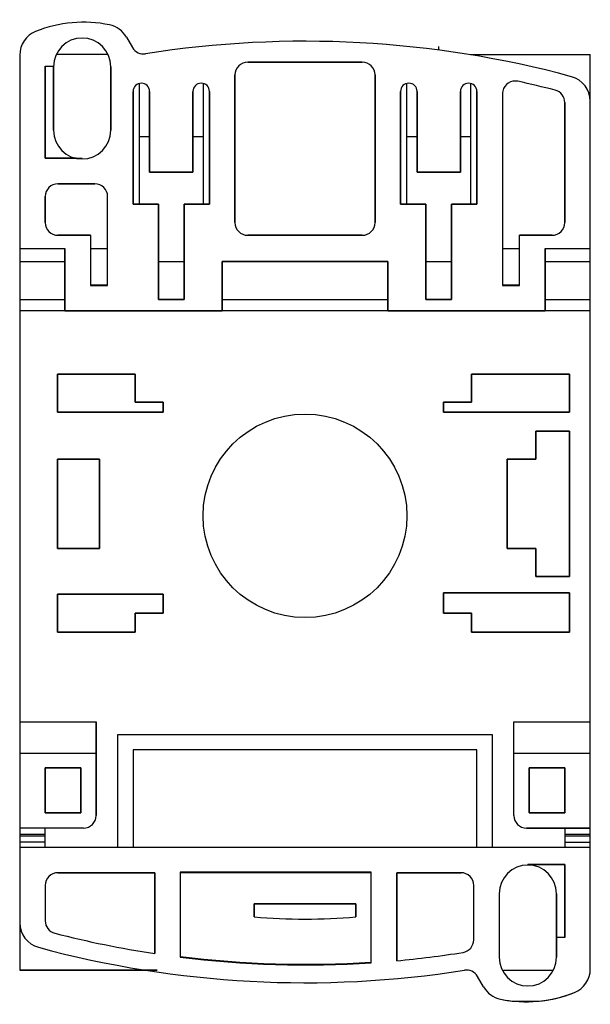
# Model space of a CAD drawing. Header units: millimetres. Extents: x 83.5 to 128.3, y 113.2 to 190.6.
import ezdxf

# ---------------------------------------------------------------- set-up
doc = ezdxf.new("R2010")
doc.units = ezdxf.units.MM
doc.header["$MEASUREMENT"] = 0
for name, color, linetype, lineweight in [('00_COMPONENTS_1', 7, 'Continuous', 0), ('03_AXES_1', 7, 'Continuous', 0), ('INTFCLR_18', 7, 'Continuous', 0)]:
    doc.layers.add(name, color=color, linetype=linetype, lineweight=lineweight)

msp = doc.modelspace()

# ---------------------------------------------------------------- linework, layer by layer
at = {"layer": '00_COMPONENTS_1', "color": 18, "lineweight": 25, "true_color": 0x000000}
for p, q in [((91.828, 189.241), (92.305, 188.413)), ((83.451, 187.828), (83.451, 115.912)), ((90.307, 187.862), (86.387, 187.862)), ((118.85, 187.862), (128.251, 187.862)), ((128.251, 115.995), (128.251, 187.862)), ((85.451, 179.712), (85.451, 186.962)), ((85.451, 186.962), (86.101, 186.962)), ((86.101, 181.912), (86.101, 186.912)), ((90.601, 186.912), (90.601, 181.912)), ((101.351, 187.262), (110.351, 187.262)), ((100.351, 174.662), (100.351, 186.262)), ((111.351, 186.262), (111.351, 174.662)), ((92.351, 176.112), (92.351, 184.962)), ((92.851, 176.112), (92.851, 185.594)), ((93.651, 184.962), (93.651, 178.612)), ((97.051, 178.612), (97.051, 184.962)), ((97.851, 185.594), (97.851, 176.112)), ((98.351, 184.962), (98.351, 176.112)), ((113.351, 176.112), (113.351, 184.962)), ((113.851, 176.112), (113.851, 185.594)), ((114.651, 184.962), (114.651, 178.612)), ((118.051, 178.612), (118.051, 184.962)), ((118.851, 185.594), (118.851, 176.112)), ((119.351, 184.962), (119.351, 176.112)), ((121.351, 184.787), (121.351, 169.712)), ((126.251, 184.097), (126.251, 174.662)), ((87.879, 179.712), (85.451, 179.712)), ((93.651, 178.612), (97.051, 178.612)), ((114.651, 178.612), (118.051, 178.612)), ((86.451, 177.712), (89.351, 177.712)), ((85.451, 174.662), (85.451, 176.712)), ((90.351, 169.712), (90.351, 176.712)), ((94.351, 176.112), (92.351, 176.112)), ((94.351, 168.612), (94.351, 176.112)), ((96.351, 176.112), (96.351, 168.612)), ((98.351, 176.112), (96.351, 176.112)), ((115.351, 176.112), (113.351, 176.112)), ((115.351, 168.612), (115.351, 176.112)), ((117.351, 176.112), (117.351, 168.612)), ((119.351, 176.112), (117.351, 176.112)), ((89.001, 173.662), (86.451, 173.662)), ((89.001, 173.662), (89.001, 169.712)), ((110.351, 173.662), (101.351, 173.662)), ((122.701, 169.712), (122.701, 173.662)), ((125.251, 173.662), (122.701, 173.662)), ((83.451, 172.612), (87.001, 172.612)), ((87.001, 167.712), (87.001, 172.612)), ((89.001, 172.612), (90.351, 172.612)), ((121.351, 172.612), (122.701, 172.612)), ((124.701, 172.612), (124.701, 167.712)), ((124.701, 172.612), (128.251, 172.612)), ((83.451, 171.612), (87.001, 171.612)), ((94.351, 171.612), (96.351, 171.612)), ((99.351, 171.612), (99.351, 167.712)), ((112.351, 171.612), (99.351, 171.612)), ((112.351, 167.712), (112.351, 171.612)), ((115.351, 171.612), (117.351, 171.612)), ((124.701, 171.612), (128.251, 171.612)), ((90.351, 169.712), (89.001, 169.712)), ((122.701, 169.712), (121.351, 169.712)), ((83.451, 168.612), (87.001, 168.612)), ((96.351, 168.612), (94.351, 168.612)), ((99.351, 168.612), (112.351, 168.612)), ((117.351, 168.612), (115.351, 168.612)), ((124.701, 168.612), (128.251, 168.612)), ((83.451, 167.757), (87.001, 167.757)), ((99.351, 167.712), (87.001, 167.712)), ((99.351, 167.757), (112.351, 167.757)), ((124.701, 167.712), (112.351, 167.712)), ((124.701, 167.757), (128.251, 167.757)), ((86.422, 159.755), (86.422, 162.755)), ((86.422, 162.755), (92.522, 162.755)), ((92.522, 162.755), (92.522, 160.555)), ((118.922, 160.555), (118.922, 162.755)), ((118.922, 162.755), (126.622, 162.755)), ((126.622, 162.755), (126.622, 159.755)), ((92.522, 160.555), (94.722, 160.555)), ((94.722, 160.555), (94.722, 159.755)), ((116.722, 159.755), (116.722, 160.555)), ((116.722, 160.555), (118.922, 160.555)), ((94.722, 159.755), (86.422, 159.755)), ((126.622, 159.755), (116.722, 159.755)), ((123.972, 158.255), (126.622, 158.255)), ((123.972, 156.055), (123.972, 158.255)), ((126.622, 158.255), (126.622, 146.855)), ((86.422, 149.055), (86.422, 156.055)), ((86.422, 156.055), (89.722, 156.055)), ((89.722, 156.055), (89.722, 149.055)), ((121.722, 156.055), (123.972, 156.055)), ((121.722, 149.055), (121.722, 156.055)), ((89.722, 149.055), (86.422, 149.055)), ((123.972, 149.055), (121.722, 149.055)), ((123.972, 146.855), (123.972, 149.055)), ((126.622, 146.855), (123.972, 146.855)), ((116.722, 145.555), (126.622, 145.555)), ((116.722, 143.955), (116.722, 145.555)), ((126.622, 145.555), (126.622, 142.455)), ((86.422, 142.455), (86.422, 145.455)), ((86.422, 145.455), (94.722, 145.455)), ((94.722, 145.455), (94.722, 143.955)), ((92.522, 143.955), (92.522, 142.455)), ((94.722, 143.955), (92.522, 143.955)), ((118.922, 143.955), (116.722, 143.955)), ((118.922, 142.455), (118.922, 143.955)), ((92.522, 142.455), (86.422, 142.455)), ((126.622, 142.455), (118.922, 142.455)), ((83.451, 135.412), (89.451, 135.412)), ((89.451, 128.062), (89.451, 135.412)), ((122.251, 135.412), (128.251, 135.412)), ((122.251, 128.062), (122.251, 135.412)), ((91.151, 125.562), (91.151, 134.412)), ((91.151, 134.412), (120.551, 134.412)), ((120.551, 134.412), (120.551, 125.562)), ((119.351, 133.212), (92.351, 133.212)), ((92.351, 133.212), (92.351, 125.562)), ((119.351, 125.562), (119.351, 133.212)), ((83.451, 132.961), (89.451, 132.961)), ((122.251, 132.961), (128.251, 132.961)), ((85.451, 128.262), (85.451, 131.812)), ((85.451, 131.812), (88.251, 131.812)), ((88.251, 131.812), (88.251, 128.262)), ((123.451, 131.812), (126.251, 131.812)), ((123.451, 128.262), (123.451, 131.812)), ((126.251, 131.812), (126.251, 128.262)), ((88.251, 128.262), (85.451, 128.262)), ((126.251, 128.262), (123.451, 128.262)), ((88.451, 127.062), (83.451, 127.062)), ((85.451, 125.562), (85.451, 127.062)), ((123.251, 127.062), (128.251, 127.062)), ((126.251, 127.062), (126.251, 125.562)), ((85.451, 126.562), (83.451, 126.562)), ((83.451, 126.462), (85.451, 126.462)), ((128.251, 126.562), (126.251, 126.562)), ((126.251, 126.462), (128.251, 126.462)), ((85.451, 125.962), (83.451, 125.962)), ((83.451, 125.562), (128.251, 125.562)), ((126.251, 125.962), (128.251, 125.962)), ((123.351, 124.212), (126.251, 124.212)), ((123.351, 124.162), (123.351, 124.212)), ((126.251, 124.212), (126.251, 118.462)), ((86.451, 123.562), (94.051, 123.562)), ((94.051, 123.562), (94.051, 117.202)), ((96.051, 123.612), (111.051, 123.612)), ((96.051, 123.612), (96.051, 116.925)), ((111.051, 116.484), (111.051, 123.612)), ((113.051, 123.562), (118.101, 123.562)), ((113.051, 116.642), (113.051, 123.562)), ((85.451, 122.562), (85.451, 119.776)), ((119.101, 118.285), (119.101, 122.562)), ((121.101, 121.912), (121.101, 116.912)), ((125.601, 121.912), (125.601, 116.912)), ((101.851, 121.112), (109.851, 121.112)), ((101.851, 120.088), (101.851, 121.112)), ((109.851, 121.112), (109.851, 120.088)), ((126.251, 118.462), (125.601, 118.462)), ((94.251, 115.912), (83.451, 115.912)), ((119.874, 114.583), (119.396, 115.41)), ((121.426, 115.912), (125.274, 115.912)), ((122.252, 113.462), (124.249, 113.462))]:
    msp.add_line(p, q, dxfattribs=at)
msp.add_circle((105.851, 151.612), 8, dxfattribs=at)
for points in [[(90.507, 190.198), (88.563, 190.606), (86.542, 190.427), (84.701, 189.682)], [(84.701, 189.682), (83.945, 189.376), (83.451, 188.643), (83.451, 187.828)], [(91.828, 189.241), (91.543, 189.733), (91.063, 190.081), (90.507, 190.198)], [(126.774, 186.127), (115.877, 189.08), (104.478, 189.693), (93.328, 187.925)], [(92.305, 188.413), (92.512, 188.055), (92.919, 187.861), (93.328, 187.925)], [(101.351, 187.262), (100.798, 187.262), (100.351, 186.814), (100.351, 186.262)], [(111.351, 186.262), (111.351, 186.814), (110.903, 187.262), (110.351, 187.262)], [(125.501, 185.066), (124.526, 185.317), (123.547, 185.55), (122.563, 185.764)], [(128.251, 184.197), (128.251, 185.1), (127.645, 185.891), (126.774, 186.127)], [(126.251, 184.097), (126.251, 184.553), (125.942, 184.952), (125.501, 185.066)], [(86.451, 177.712), (85.898, 177.712), (85.451, 177.264), (85.451, 176.712)], [(90.351, 176.712), (90.351, 177.264), (89.903, 177.712), (89.351, 177.712)], [(85.451, 174.662), (85.451, 174.109), (85.898, 173.662), (86.451, 173.662)], [(100.351, 174.662), (100.351, 174.109), (100.798, 173.662), (101.351, 173.662)], [(110.351, 173.662), (110.903, 173.662), (111.351, 174.109), (111.351, 174.662)], [(125.251, 173.662), (125.803, 173.662), (126.251, 174.109), (126.251, 174.662)], [(88.451, 127.062), (89.003, 127.062), (89.451, 127.509), (89.451, 128.062)], [(122.251, 128.062), (122.251, 127.509), (122.698, 127.062), (123.251, 127.062)], [(86.451, 123.562), (85.898, 123.562), (85.451, 123.114), (85.451, 122.562)], [(119.101, 122.562), (119.101, 123.114), (118.653, 123.562), (118.101, 123.562)], [(101.851, 120.088), (104.512, 119.853), (107.189, 119.853), (109.851, 120.088)], [(83.451, 119.627), (83.451, 118.723), (84.056, 117.932), (84.928, 117.696)], [(85.451, 119.776), (85.451, 119.32), (85.759, 118.921), (86.201, 118.807)], [(86.201, 118.807), (88.788, 118.139), (91.408, 117.604), (94.051, 117.202)], [(84.928, 117.696), (95.824, 114.743), (107.223, 114.131), (118.373, 115.898)], [(118.258, 117.297), (118.744, 117.375), (119.101, 117.793), (119.101, 118.285)], [(96.051, 116.925), (101.025, 116.3), (106.048, 116.152), (111.051, 116.484)], [(113.051, 116.642), (114.793, 116.802), (116.53, 117.021), (118.258, 117.297)], [(119.396, 115.41), (119.189, 115.769), (118.782, 115.963), (118.373, 115.898)], [(127.001, 114.141), (127.756, 114.447), (128.251, 115.18), (128.251, 115.995)], [(119.874, 114.583), (120.158, 114.09), (120.638, 113.742), (121.194, 113.625)], [(124.249, 113.462), (125.194, 113.556), (126.12, 113.785), (127.001, 114.141)], [(121.194, 113.625), (121.544, 113.552), (121.897, 113.497), (122.252, 113.462)]]:
    msp.add_open_spline(points, degree=3, dxfattribs=at)
for points in [[(90.601, 186.912), (90.601, 188.154), (89.593, 189.162), (88.351, 189.162), (87.108, 189.162), (86.101, 188.154), (86.101, 186.912)], [(122.563, 185.764), (122.024, 185.882), (121.491, 185.539), (121.373, 185), (121.358, 184.93), (121.351, 184.859), (121.351, 184.787)], [(93.651, 184.962), (93.651, 185.321), (93.36, 185.612), (93.001, 185.612), (92.642, 185.612), (92.351, 185.321), (92.351, 184.962)], [(98.351, 184.962), (98.351, 185.321), (98.06, 185.612), (97.701, 185.612), (97.342, 185.612), (97.051, 185.321), (97.051, 184.962)], [(114.651, 184.962), (114.651, 185.321), (114.36, 185.612), (114.001, 185.612), (113.642, 185.612), (113.351, 185.321), (113.351, 184.962)], [(119.351, 184.962), (119.351, 185.321), (119.06, 185.612), (118.701, 185.612), (118.342, 185.612), (118.051, 185.321), (118.051, 184.962)], [(86.101, 181.912), (86.101, 180.669), (87.108, 179.662), (88.351, 179.662), (89.593, 179.662), (90.601, 180.669), (90.601, 181.912)], [(125.601, 121.912), (125.601, 123.154), (124.593, 124.162), (123.351, 124.162), (122.108, 124.162), (121.101, 123.154), (121.101, 121.912)], [(121.101, 116.912), (121.101, 115.669), (122.108, 114.662), (123.351, 114.662), (124.593, 114.662), (125.601, 115.669), (125.601, 116.912)]]:
    msp.add_open_spline(points, degree=3, knots=[0, 0, 0, 0, 1, 1, 1, 2, 2, 2, 2], dxfattribs=at)
at = {"layer": '03_AXES_1', "color": 2, "lineweight": 25, "true_color": 0xffff00}
msp.add_line((116.351, 188.22), (116.351, 188.511), dxfattribs=at)
at = {"layer": 'INTFCLR_18', "color": 150, "lineweight": 25, "true_color": 0x3366ff}
for p, q in [((90.307, 187.862), (86.387, 187.862)), ((85.451, 186.962), (85.451, 179.712)), ((86.101, 186.912), (86.101, 181.912)), ((90.601, 181.912), (90.601, 186.912)), ((110.351, 187.262), (101.351, 187.262)), ((100.351, 186.262), (100.351, 174.662)), ((111.351, 174.662), (111.351, 186.262)), ((92.351, 184.962), (92.351, 176.112)), ((93.651, 178.612), (93.651, 184.962)), ((97.051, 184.962), (97.051, 178.612)), ((98.351, 176.112), (98.351, 184.962)), ((113.351, 184.962), (113.351, 176.112)), ((114.651, 178.612), (114.651, 184.962)), ((118.051, 184.962), (118.051, 178.612)), ((119.351, 176.112), (119.351, 184.962)), ((121.351, 184.787), (121.351, 169.712)), ((126.251, 174.662), (126.251, 184.097)), ((93.65, 181.412), (92.851, 181.412)), ((97.851, 181.412), (97.051, 181.412)), ((114.65, 181.412), (113.851, 181.412)), ((118.851, 181.412), (118.051, 181.412)), ((85.451, 179.712), (88.351, 179.712)), ((97.051, 178.612), (93.651, 178.612)), ((118.051, 178.612), (114.651, 178.612)), ((89.351, 177.712), (86.451, 177.712)), ((85.451, 176.712), (85.451, 174.662)), ((90.351, 169.712), (90.351, 176.712)), ((92.351, 176.112), (94.351, 176.112)), ((94.351, 176.112), (94.351, 168.612)), ((96.351, 168.612), (96.351, 176.112)), ((96.351, 176.112), (98.351, 176.112)), ((113.351, 176.112), (115.351, 176.112)), ((115.351, 176.112), (115.351, 168.612)), ((117.351, 168.612), (117.351, 176.112)), ((117.351, 176.112), (119.351, 176.112)), ((86.451, 173.662), (89.001, 173.662)), ((89.001, 173.662), (89.001, 169.712)), ((101.351, 173.662), (110.351, 173.662)), ((122.701, 169.712), (122.701, 173.662)), ((122.701, 173.662), (125.251, 173.662)), ((87.001, 172.612), (87.001, 167.712)), ((124.701, 167.712), (124.701, 172.612)), ((99.351, 167.712), (99.351, 171.612)), ((99.351, 171.612), (112.351, 171.612)), ((112.351, 171.612), (112.351, 167.712)), ((89.001, 169.762), (90.351, 169.762)), ((89.001, 169.712), (90.351, 169.712)), ((121.351, 169.762), (122.701, 169.762)), ((121.351, 169.712), (122.701, 169.712)), ((94.351, 168.612), (96.351, 168.612)), ((115.351, 168.612), (117.351, 168.612)), ((87.001, 167.712), (99.351, 167.712)), ((112.351, 167.712), (124.701, 167.712)), ((86.422, 162.755), (86.422, 159.755)), ((92.522, 162.755), (86.422, 162.755)), ((92.522, 160.555), (92.522, 162.755)), ((118.922, 162.755), (118.922, 160.555)), ((126.622, 162.755), (118.922, 162.755)), ((126.622, 159.755), (126.622, 162.755)), ((94.722, 160.555), (92.522, 160.555)), ((94.722, 159.755), (94.722, 160.555)), ((116.722, 160.555), (116.722, 159.755)), ((118.922, 160.555), (116.722, 160.555)), ((86.422, 159.755), (94.722, 159.755)), ((116.722, 159.755), (126.622, 159.755)), ((126.622, 158.255), (123.972, 158.255)), ((123.972, 158.255), (123.972, 156.055)), ((126.622, 146.855), (126.622, 158.255)), ((86.422, 156.055), (86.422, 149.055)), ((89.722, 156.055), (86.422, 156.055)), ((89.722, 149.055), (89.722, 156.055)), ((123.972, 156.055), (121.722, 156.055)), ((121.722, 156.055), (121.722, 149.055)), ((86.422, 149.055), (89.722, 149.055)), ((121.722, 149.055), (123.972, 149.055)), ((123.972, 149.055), (123.972, 146.855)), ((123.972, 146.855), (126.622, 146.855)), ((126.622, 145.555), (116.722, 145.555)), ((116.722, 145.555), (116.722, 143.955)), ((126.622, 142.455), (126.622, 145.555)), ((86.422, 145.455), (86.422, 142.455)), ((94.722, 145.455), (86.422, 145.455)), ((94.722, 143.955), (94.722, 145.455)), ((92.522, 142.455), (92.522, 143.955)), ((92.522, 143.955), (94.722, 143.955)), ((116.722, 143.955), (118.922, 143.955)), ((118.922, 143.955), (118.922, 142.455)), ((86.422, 142.455), (92.522, 142.455)), ((118.922, 142.455), (126.622, 142.455)), ((89.451, 135.412), (89.451, 128.062)), ((122.251, 128.062), (122.251, 135.412)), ((85.451, 131.812), (85.451, 128.262)), ((88.251, 131.812), (85.451, 131.812)), ((88.251, 128.262), (88.251, 131.812)), ((126.251, 131.812), (123.451, 131.812)), ((123.451, 131.812), (123.451, 128.262)), ((126.251, 128.262), (126.251, 131.812)), ((85.451, 128.262), (88.251, 128.262)), ((123.451, 128.262), (126.251, 128.262)), ((83.451, 127.062), (83.451, 125.562)), ((88.451, 127.062), (83.451, 127.062)), ((128.251, 127.062), (123.251, 127.062)), ((83.451, 125.562), (128.251, 125.562)), ((126.251, 124.212), (123.351, 124.212)), ((126.251, 118.462), (126.251, 124.212)), ((94.051, 123.562), (86.451, 123.562)), ((94.051, 117.202), (94.051, 123.562)), ((111.051, 123.612), (96.051, 123.612)), ((96.051, 123.612), (96.051, 116.925)), ((111.051, 123.562), (96.051, 123.562)), ((111.051, 116.484), (111.051, 123.612)), ((118.101, 123.562), (113.051, 123.562)), ((113.051, 123.562), (113.051, 116.642)), ((85.451, 122.562), (85.451, 119.776)), ((119.101, 118.285), (119.101, 122.562)), ((121.101, 121.912), (121.101, 116.912)), ((125.601, 116.912), (125.601, 121.912)), ((109.851, 121.112), (101.851, 121.112)), ((101.851, 121.112), (101.851, 120.088)), ((109.851, 120.088), (109.851, 121.112)), ((83.451, 119.627), (83.451, 115.912)), ((83.451, 115.912), (94.251, 115.912)), ((119.874, 114.583), (119.396, 115.41))]:
    msp.add_line(p, q, dxfattribs=at)
msp.add_circle((105.851, 151.612), 8, dxfattribs=at)
for points in [[(90.601, 186.912), (90.601, 188.154), (89.593, 189.162), (88.351, 189.162), (87.108, 189.162), (86.101, 188.154), (86.101, 186.912)], [(122.563, 185.764), (122.024, 185.882), (121.491, 185.539), (121.373, 185), (121.358, 184.93), (121.351, 184.859), (121.351, 184.787)], [(93.651, 184.962), (93.651, 185.321), (93.36, 185.612), (93.001, 185.612), (92.642, 185.612), (92.351, 185.321), (92.351, 184.962)], [(98.351, 184.962), (98.351, 185.321), (98.06, 185.612), (97.701, 185.612), (97.342, 185.612), (97.051, 185.321), (97.051, 184.962)], [(114.651, 184.962), (114.651, 185.321), (114.36, 185.612), (114.001, 185.612), (113.642, 185.612), (113.351, 185.321), (113.351, 184.962)], [(119.351, 184.962), (119.351, 185.321), (119.06, 185.612), (118.701, 185.612), (118.342, 185.612), (118.051, 185.321), (118.051, 184.962)], [(86.101, 181.912), (86.101, 180.669), (87.108, 179.662), (88.351, 179.662), (89.593, 179.662), (90.601, 180.669), (90.601, 181.912)], [(125.601, 121.912), (125.601, 123.154), (124.593, 124.162), (123.351, 124.162), (122.108, 124.162), (121.101, 123.154), (121.101, 121.912)], [(121.101, 116.912), (121.101, 115.669), (122.108, 114.662), (123.351, 114.662), (124.593, 114.662), (125.601, 115.669), (125.601, 116.912)]]:
    msp.add_open_spline(points, degree=3, knots=[0, 0, 0, 0, 1, 1, 1, 2, 2, 2, 2], dxfattribs=at)
for points in [[(101.351, 187.262), (100.798, 187.262), (100.351, 186.814), (100.351, 186.262)], [(111.351, 186.262), (111.351, 186.814), (110.903, 187.262), (110.351, 187.262)], [(125.501, 185.066), (124.526, 185.317), (123.547, 185.55), (122.563, 185.764)], [(126.251, 184.097), (126.251, 184.553), (125.942, 184.952), (125.501, 185.066)], [(86.451, 177.712), (85.898, 177.712), (85.451, 177.264), (85.451, 176.712)], [(90.351, 176.712), (90.351, 177.264), (89.903, 177.712), (89.351, 177.712)], [(85.451, 174.662), (85.451, 174.109), (85.898, 173.662), (86.451, 173.662)], [(100.351, 174.662), (100.351, 174.109), (100.798, 173.662), (101.351, 173.662)], [(110.351, 173.662), (110.903, 173.662), (111.351, 174.109), (111.351, 174.662)], [(125.251, 173.662), (125.803, 173.662), (126.251, 174.109), (126.251, 174.662)], [(88.451, 127.062), (89.003, 127.062), (89.451, 127.509), (89.451, 128.062)], [(122.251, 128.062), (122.251, 127.509), (122.698, 127.062), (123.251, 127.062)], [(86.451, 123.562), (85.898, 123.562), (85.451, 123.114), (85.451, 122.562)], [(119.101, 122.562), (119.101, 123.114), (118.653, 123.562), (118.101, 123.562)], [(101.851, 120.088), (104.512, 119.853), (107.189, 119.853), (109.851, 120.088)], [(83.451, 119.627), (83.451, 118.723), (84.056, 117.932), (84.928, 117.696)], [(85.451, 119.776), (85.451, 119.32), (85.759, 118.921), (86.201, 118.807)], [(86.201, 118.807), (88.788, 118.139), (91.408, 117.604), (94.051, 117.202)], [(84.928, 117.696), (95.824, 114.743), (107.223, 114.131), (118.373, 115.898)], [(118.258, 117.297), (118.744, 117.375), (119.101, 117.793), (119.101, 118.285)], [(96.051, 116.975), (101.025, 116.35), (106.048, 116.202), (111.051, 116.534)], [(96.051, 116.925), (101.025, 116.3), (106.048, 116.152), (111.051, 116.484)], [(113.051, 116.642), (114.793, 116.802), (116.53, 117.021), (118.258, 117.297)], [(119.396, 115.41), (119.189, 115.769), (118.782, 115.963), (118.373, 115.898)], [(127.001, 114.141), (127.756, 114.447), (128.251, 115.18), (128.251, 115.995)], [(119.874, 114.583), (120.158, 114.09), (120.638, 113.742), (121.194, 113.625)], [(121.194, 113.625), (123.138, 113.217), (125.159, 113.397), (127.001, 114.141)]]:
    msp.add_open_spline(points, degree=3, dxfattribs=at)

doc.saveas('drawing.dxf')
